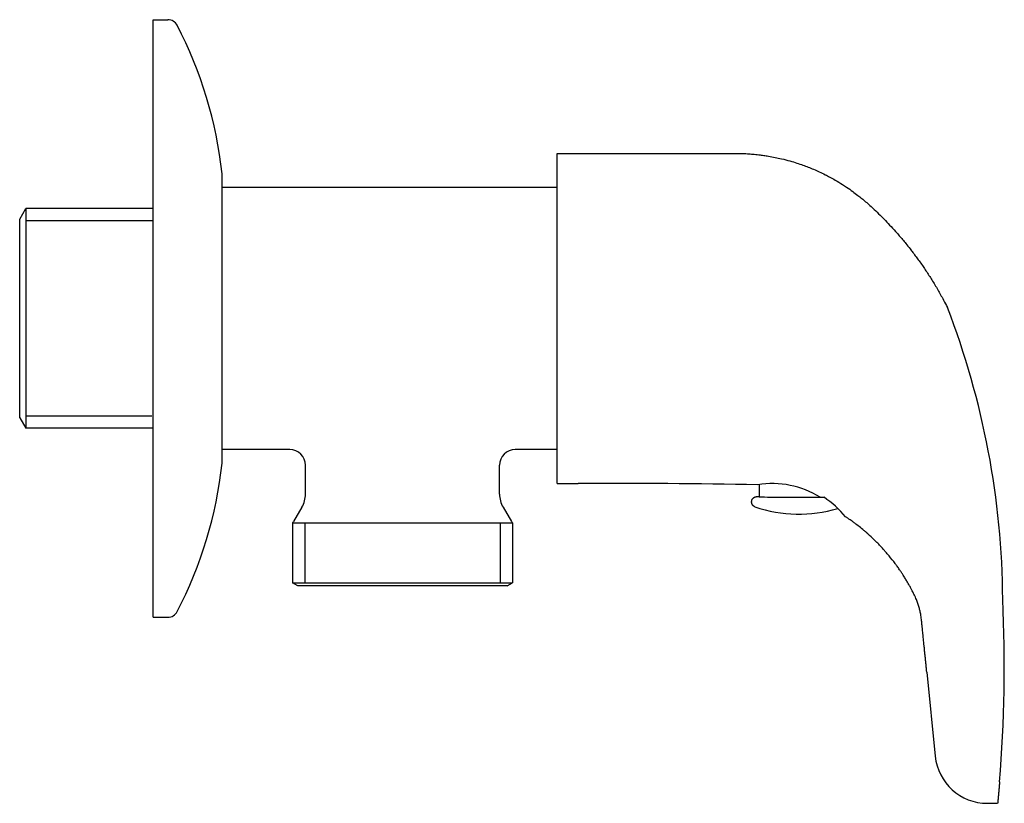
# Model space of a CAD drawing. Header units: millimetres. Extents: x -0.0127 to 0.0812, y -0.0462 to 0.0285.
import ezdxf

# ---------------------------------------------------------------- set-up
doc = ezdxf.new("R2010")
doc.units = ezdxf.units.MM
doc.layers.add('BLOCKS', color=3, linetype='Continuous')

msp = doc.modelspace()

# ---------------------------------------------------------------- linework, layer by layer
at = {"layer": 'BLOCKS'}
for p, q in [((0, 0.02849999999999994), (0.00139823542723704, 0.02849999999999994)), ((0, -0.02850000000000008), (0, 0.02849999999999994)), ((0.03852190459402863, 0.01574999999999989), (0.04052190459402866, 0.01574999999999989)), ((0.03852190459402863, 0.01574836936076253), (0.03852190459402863, 0.01574999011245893)), ((0.03852190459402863, -0.0002266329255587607), (0.03852190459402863, 0.01574835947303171)), ((0.006570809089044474, -0.01375000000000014), (0.006570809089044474, 0.01375)), ((0.03852190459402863, 0.0125), (0.006570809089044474, 0.0125)), ((-0.01272809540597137, 0.00947749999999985), (-0.01215074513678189, 0.01047749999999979)), ((0, 0.01047749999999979), (-0.01215074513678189, 0.01047749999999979)), ((-0.01215074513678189, 0.01047749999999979), (-0.01215074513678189, -0.01047750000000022)), ((-0.01272809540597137, -0.009477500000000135), (-0.01272809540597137, 0.00947749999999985)), ((-4.855069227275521e-05, 0.009314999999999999), (-0.01215074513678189, 0.009314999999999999)), ((0.03852190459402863, -0.01574999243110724), (0.03852190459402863, -0.0002266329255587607)), ((-0.0001268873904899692, -0.009315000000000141), (-0.01215074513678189, -0.009315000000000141)), ((-0.01272809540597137, -0.009477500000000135), (-0.01215074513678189, -0.01047750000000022)), ((0, -0.01047750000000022), (-0.01215074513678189, -0.01047750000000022)), ((0.01302190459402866, -0.01250000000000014), (0.006570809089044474, -0.01250000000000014)), ((0.03852190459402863, -0.0125), (0.03452190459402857, -0.01250000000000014)), ((0.01452190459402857, -0.01675166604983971), (0.01452190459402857, -0.01400000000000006)), ((0.03302190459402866, -0.01675166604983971), (0.03302190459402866, -0.01400000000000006)), ((0.03852190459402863, -0.01575000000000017), (0.04052190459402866, -0.01575000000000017)), ((0.0577719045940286, -0.01585562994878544), (0.0577719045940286, -0.01699824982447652)), ((0.01418696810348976, -0.01800166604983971), (0.01339126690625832, -0.01937986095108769)), ((0.03335684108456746, -0.01800166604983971), (0.0341525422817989, -0.01937986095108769)), ((0.01329440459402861, -0.01950000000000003), (0.01329440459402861, -0.02521132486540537)), ((0.01329440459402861, -0.01950000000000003), (0.02377190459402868, -0.01950000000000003)), ((0.01445640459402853, -0.01950000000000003), (0.01445640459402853, -0.02521132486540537)), ((0.02377190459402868, -0.01950000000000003), (0.03424940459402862, -0.01950000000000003)), ((0.03308740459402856, -0.01950000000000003), (0.03308740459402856, -0.02521132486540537)), ((0.03424940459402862, -0.01950000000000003), (0.03424940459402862, -0.02521132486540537)), ((0.01379440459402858, -0.02550000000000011), (0.01329440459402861, -0.02521132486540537)), ((0.01329440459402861, -0.02521132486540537), (0.03424940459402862, -0.02521132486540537)), ((0.03374940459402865, -0.02550000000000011), (0.03424940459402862, -0.02521132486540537)), ((0.03374940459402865, -0.02550000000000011), (0.01379440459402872, -0.02550000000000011)), ((0, -0.02850000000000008), (0.00139823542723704, -0.02850000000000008)), ((0.07376209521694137, -0.0337249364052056), (0.07456916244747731, -0.04174716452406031)), ((0.07954522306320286, -0.04624717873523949), (0.0805207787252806, -0.04624717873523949))]:
    msp.add_line(p, q, dxfattribs=at)
for centre, radius, start, end in [((0.00139823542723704, 0.02749999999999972), 0.001, 27.48468299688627, 90), ((-0.03320000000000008, 0.009501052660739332), 0.04, 6.175156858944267, 27.48468299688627), ((0.006070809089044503, 0.01375), 0.0005, 0, 6.175156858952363), ((0.002190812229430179, -0.02731441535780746), 0.0788169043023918, 0.3644968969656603, 21.0960187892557), ((0.01302041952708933, -0.01400148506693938), 0.001501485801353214, 0.05666925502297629, 89.94333074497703), ((0.03452338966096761, -0.01400148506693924), 0.001501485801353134, 90.05666925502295, 179.943330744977), ((-0.03320000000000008, -0.009501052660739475), 0.04, 332.5153170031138, 353.8248431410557), ((0.006070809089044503, -0.01375000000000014), 0.0005, 353.8248431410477, 0), ((0.04480146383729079, -0.6377015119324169), 0.6219662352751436, 88.81641852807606, 90.39423782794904), ((0.05904644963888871, -0.02438102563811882), 0.008627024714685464, 58.24473998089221, 99.32381146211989), ((0.01202190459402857, -0.01675166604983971), 0.0025, 330.0000000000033, 0), ((0.03552190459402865, -0.01675166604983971), 0.0025, 180, 209.9999999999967), ((0.05810452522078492, -0.02560660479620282), 0.01036736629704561, 40.21004956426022, 55.59703227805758), ((0.06154804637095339, -0.005933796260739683), 0.0127337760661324, 250.8855298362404, 286.9907979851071), ((0.01295825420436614, -0.01912986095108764), 0.0005, 312.2448893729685, 330.0000000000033), ((0.03458555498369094, -0.01912986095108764), 0.0005, 209.9999999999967, 227.7551106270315), ((-0.0542603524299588, -0.03314250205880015), 0.135414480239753, 355.3122827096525, 2.679072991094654), ((0.00139823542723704, -0.02750000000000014), 0.001, 270, 332.5153170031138), ((0.07954624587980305, -0.04124484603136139), 0.005002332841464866, 185.7632123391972, 269.9868299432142)]:
    msp.add_arc(centre, radius, start, end, dxfattribs=at)
msp.add_ellipse((0.0615219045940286, -0.01699824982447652), major_axis=(0.00375, -1.036847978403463e-17), ratio=0.01438939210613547, start_param=3.141592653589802, end_param=5.294437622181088, dxfattribs=at)
for points, degree, knots in [([(0.04052190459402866, 0.01574836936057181), (0.04164927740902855, 0.01574836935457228), (0.04341824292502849, 0.01574836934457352), (0.04519640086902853, 0.0157483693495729), (0.04624351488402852, 0.01574836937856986), (0.04700195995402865, 0.01574836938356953), (0.04765675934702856, 0.01574836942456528), (0.04866068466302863, 0.01574836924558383), (0.04956901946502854, 0.01574837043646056), (0.05086505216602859, 0.01574836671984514), (0.05189994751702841, 0.0157483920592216), (0.05323423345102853, 0.01574832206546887), (0.05417338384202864, 0.01574865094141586), (0.05502186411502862, 0.01574806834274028), (0.05554457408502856, 0.01574959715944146), (0.05609021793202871, 0.01574306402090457), (0.05663797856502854, 0.01571805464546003), (0.05718913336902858, 0.01567775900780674), (0.05771086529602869, 0.01562440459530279), (0.05821091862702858, 0.01555911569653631), (0.05872889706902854, 0.01547848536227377), (0.0592946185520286, 0.01537374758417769), (0.0599798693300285, 0.01522291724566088), (0.06067143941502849, 0.0150424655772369), (0.06134803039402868, 0.01483697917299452), (0.06192794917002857, 0.01463907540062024), (0.06246111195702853, 0.01443876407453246), (0.0629835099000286, 0.01422516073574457), (0.06352595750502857, 0.01398399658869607), (0.06403901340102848, 0.01373567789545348), (0.06454193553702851, 0.01347386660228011), (0.06509578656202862, 0.01316546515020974), (0.06563257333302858, 0.01283962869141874), (0.06618962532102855, 0.01247497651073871), (0.0666759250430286, 0.01213494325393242), (0.06715494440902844, 0.01177456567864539), (0.06756377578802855, 0.01144806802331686), (0.0679484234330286, 0.01112507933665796), (0.06834468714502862, 0.01077231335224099), (0.06880383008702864, 0.01034446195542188), (0.06925375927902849, 0.00991002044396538), (0.06974429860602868, 0.009417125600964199), (0.07024264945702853, 0.008896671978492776), (0.0707242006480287, 0.008369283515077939), (0.07113093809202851, 0.00790533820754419), (0.07145651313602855, 0.007522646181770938), (0.07180049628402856, 0.007106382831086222), (0.07213169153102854, 0.00669157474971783), (0.07245606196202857, 0.006271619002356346), (0.07274074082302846, 0.005892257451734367), (0.0730393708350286, 0.00548219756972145), (0.07332956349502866, 0.005070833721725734), (0.07362084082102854, 0.004644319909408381), (0.07390000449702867, 0.004222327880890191), (0.07418353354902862, 0.00377926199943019), (0.07446521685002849, 0.003323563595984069), (0.07483764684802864, 0.0026988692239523), (0.07523137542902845, 0.00200079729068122), (0.07555082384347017, 0.001396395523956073), (0.07569635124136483, 0.00111138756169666), (0.07572529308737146, 0.001054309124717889)], 3, [0, 0, 0, 0, 0.03549585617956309, 0.05569670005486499, 0.065083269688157, 0.07099171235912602, 0.08104353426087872, 0.0867066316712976, 0.104133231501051, 0.11139340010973, 0.130166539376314, 0.138730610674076, 0.155950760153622, 0.161520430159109, 0.167090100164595, 0.173413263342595, 0.179775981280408, 0.185487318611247, 0.191995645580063, 0.197446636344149, 0.202509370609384, 0.209714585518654, 0.216919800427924, 0.226290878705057, 0.2339674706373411, 0.240937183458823, 0.247113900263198, 0.253326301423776, 0.260119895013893, 0.2672861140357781, 0.272685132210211, 0.2793649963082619, 0.2887847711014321, 0.293948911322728, 0.301877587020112, 0.308813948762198, 0.314138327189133, 0.3194627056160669, 0.325663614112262, 0.331883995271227, 0.340441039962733, 0.3466136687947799, 0.355206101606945, 0.364639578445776, 0.37063105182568, 0.3759795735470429, 0.381569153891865, 0.38883811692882, 0.393889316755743, 0.3994847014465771, 0.40485907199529, 0.411031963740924, 0.4165040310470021, 0.422326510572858, 0.428148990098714, 0.434303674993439, 0.440458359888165, 0.452767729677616, 0.461433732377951, 0.4635999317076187, 0.4635999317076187, 0.4635999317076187, 0.4635999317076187]), ([(0.05737828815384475, -0.01796551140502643), (0.05735552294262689, -0.01795590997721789), (0.05732754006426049, -0.01794226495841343), (0.0572926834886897, -0.01792212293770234), (0.05725722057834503, -0.01789752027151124), (0.05721493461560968, -0.01786157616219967), (0.05716641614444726, -0.01780836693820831), (0.05714197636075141, -0.01777455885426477), (0.05711799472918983, -0.0177343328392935), (0.05709589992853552, -0.01768727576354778), (0.0570774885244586, -0.01763359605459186), (0.057068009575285, -0.01759359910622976), (0.05706169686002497, -0.0175516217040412), (0.05705894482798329, -0.01750847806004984), (0.05705993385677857, -0.01746510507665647), (0.05706417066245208, -0.01742531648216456), (0.05707136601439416, -0.01738688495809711), (0.0570811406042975, -0.01735040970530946), (0.05709302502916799, -0.01731633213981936), (0.0571085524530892, -0.01728064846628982), (0.05712545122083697, -0.01724861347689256), (0.0571430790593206, -0.01722017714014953), (0.0571609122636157, -0.01719514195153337), (0.05718443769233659, -0.01716643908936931), (0.05720698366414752, -0.01714254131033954), (0.05722818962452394, -0.01712267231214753), (0.05724789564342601, -0.01710612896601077), (0.05728110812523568, -0.01708181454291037), (0.05730928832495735, -0.01706421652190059), (0.05733317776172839, -0.01705121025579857), (0.05735732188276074, -0.01703968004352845), (0.05737744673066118, -0.01703121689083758), (0.05739443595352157, -0.01702483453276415), (0.0574120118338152, -0.0170189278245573), (0.05742678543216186, -0.01701448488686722), (0.05743942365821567, -0.01701104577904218), (0.05745661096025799, -0.01700687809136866), (0.05747082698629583, -0.01700384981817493), (0.05748298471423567, -0.01700154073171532), (0.05749902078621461, -0.01699885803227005), (0.05751296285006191, -0.01699682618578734), (0.05752564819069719, -0.01699518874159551), (0.05753760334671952, -0.01699380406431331), (0.05754917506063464, -0.01699258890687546), (0.05760912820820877, -0.01698765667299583), (0.05767779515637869, -0.0169835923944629), (0.05775910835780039, -0.01697985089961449), (0.05777276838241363, -0.01697934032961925)], 1, [3.105066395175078, 3.105066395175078, 3.109656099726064, 3.11424580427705, 3.118835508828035, 3.1226406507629, 3.126445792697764, 3.130250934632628, 3.132076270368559, 3.13390160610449, 3.135726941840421, 3.137552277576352, 3.138800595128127, 3.140048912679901, 3.141297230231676, 3.14254554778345, 3.143709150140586, 3.144872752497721, 3.146036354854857, 3.147199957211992, 3.14853045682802, 3.149860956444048, 3.151191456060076, 3.152521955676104, 3.15430374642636, 3.156085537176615, 3.157867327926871, 3.159649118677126, 3.163028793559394, 3.166408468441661, 3.169788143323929, 3.17386020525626, 3.177932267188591, 3.182004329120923, 3.187011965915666, 3.192019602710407, 3.197027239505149, 3.205167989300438, 3.213308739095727, 3.221449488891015, 3.233991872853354, 3.246534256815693, 3.259076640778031, 3.27161902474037, 3.284161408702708, 3.348454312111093, 3.412747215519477, 3.477040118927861, 3.486270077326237, 3.486270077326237]), ([(0.07376210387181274, -0.03372493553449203), (0.07375271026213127, -0.03363157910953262), (0.07373116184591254, -0.03341742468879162), (0.07369764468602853, -0.03308432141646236), (0.07366158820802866, -0.03272598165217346), (0.07362575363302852, -0.03236984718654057), (0.07358873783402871, -0.03200197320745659), (0.07355050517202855, -0.03162200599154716), (0.07350187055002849, -0.03113865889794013), (0.0734564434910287, -0.03068719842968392), (0.07341292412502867, -0.03025467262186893), (0.07338199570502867, -0.02994734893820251), (0.07334933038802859, -0.02962252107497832), (0.07331303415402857, -0.02926270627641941), (0.07327363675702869, -0.02886701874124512), (0.0732426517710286, -0.02857144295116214), (0.07320791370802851, -0.02833851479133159), (0.07315697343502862, -0.02805655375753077), (0.07308469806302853, -0.02773854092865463), (0.07298014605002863, -0.02736864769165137), (0.0728440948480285, -0.02697716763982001), (0.07271316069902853, -0.02665693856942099), (0.07255362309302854, -0.02632251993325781), (0.07239364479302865, -0.02600717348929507), (0.07223949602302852, -0.02571638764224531), (0.07208373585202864, -0.0254335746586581), (0.07191258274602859, -0.0251353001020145), (0.07172674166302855, -0.024824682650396), (0.07153656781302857, -0.02452084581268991), (0.07135062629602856, -0.02423565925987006), (0.07115310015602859, -0.02394345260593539), (0.07095145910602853, -0.02365742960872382), (0.07062161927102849, -0.02320821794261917), (0.07025835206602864, -0.02274613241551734), (0.06987074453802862, -0.02229020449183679), (0.06959508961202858, -0.02198045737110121), (0.06932110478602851, -0.02168419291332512), (0.06899168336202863, -0.0213439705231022), (0.0685452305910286, -0.02090736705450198), (0.06812954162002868, -0.02052955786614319), (0.06769432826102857, -0.020157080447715), (0.06733133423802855, -0.01986072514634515), (0.06695734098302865, -0.01957311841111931), (0.06659800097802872, -0.01930906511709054), (0.06630531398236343, -0.01910348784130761), (0.066093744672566, -0.01896114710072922), (0.06602190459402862, -0.01891351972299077)], 3, [0.1597513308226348, 0.1597513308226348, 0.1597513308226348, 0.1597513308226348, 0.1653291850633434, 0.1725466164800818, 0.1796535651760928, 0.1867392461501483, 0.1938249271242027, 0.2016332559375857, 0.2094415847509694, 0.2227035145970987, 0.2286094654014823, 0.2352791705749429, 0.2410806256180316, 0.2479633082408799, 0.257034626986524, 0.2635603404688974, 0.2706064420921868, 0.2766858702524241, 0.286701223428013, 0.2974310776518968, 0.3081609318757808, 0.3200659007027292, 0.3273721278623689, 0.3340765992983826, 0.3395803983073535, 0.3456771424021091, 0.3515330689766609, 0.3582838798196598, 0.3653868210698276, 0.371102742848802, 0.3769098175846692, 0.3847187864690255, 0.3903221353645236, 0.4075736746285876, 0.417146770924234, 0.4234415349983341, 0.4305590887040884, 0.4395437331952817, 0.4497605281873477, 0.4653125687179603, 0.4708539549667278, 0.4817305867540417, 0.4914819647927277, 0.4972207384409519, 0.5066632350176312, 0.5114852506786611, 0.5114852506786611, 0.5114852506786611, 0.5114852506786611])]:
    msp.add_open_spline(points, degree=degree, knots=knots, dxfattribs=at)
for points, degree in [([(0.06358678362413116, -0.01704543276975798), (0.06370529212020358, -0.01704784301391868), (0.06383061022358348, -0.01705024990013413), (0.0639621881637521, -0.01705265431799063)], 3), ([(0.08070115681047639, -0.04420923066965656), (0.08066656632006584, -0.04461660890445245), (0.080631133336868, -0.04502394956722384), (0.08059506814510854, -0.04543125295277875), (0.08055858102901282, -0.04583851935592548), (0.08052188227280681, -0.04624574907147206)], 1)]:
    msp.add_open_spline(points, degree=degree, dxfattribs=at)

doc.saveas('drawing.dxf')
